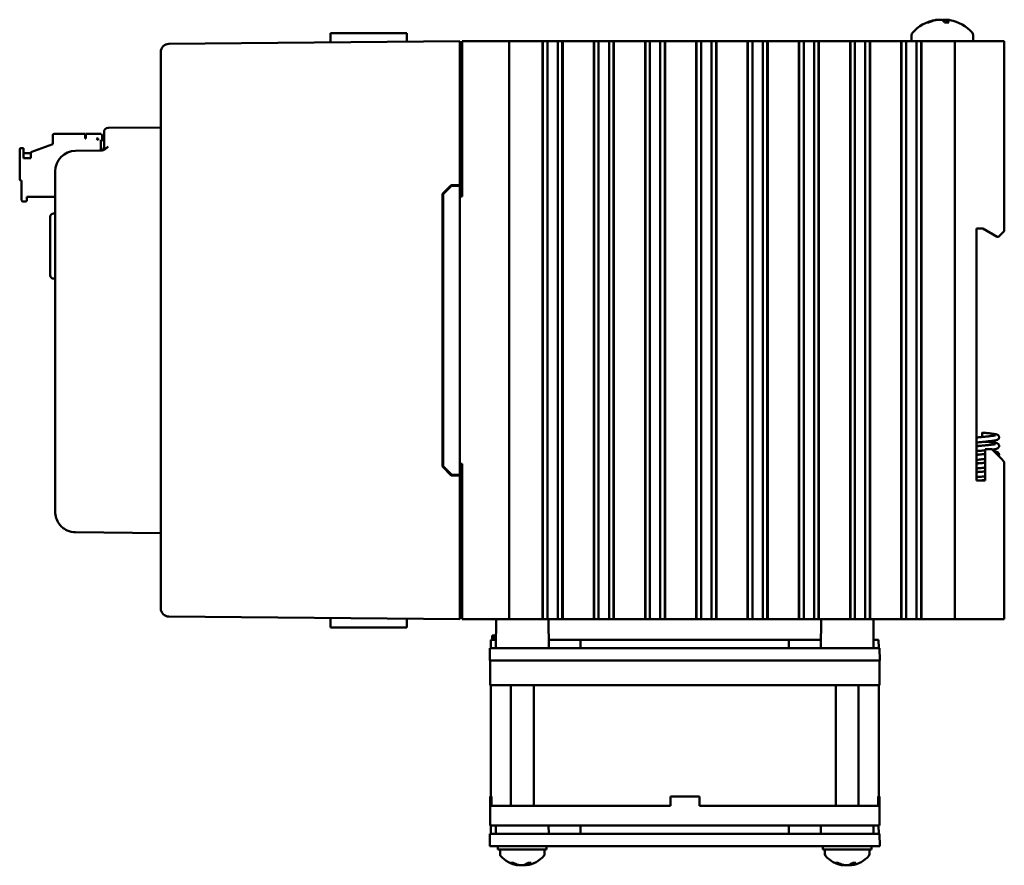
# Model space of a CAD drawing. Header units: inches. Extents: x 1 to 24, y 0.4 to 18.6.
# Tile 15 of 16: x 13.8 to 19.7, y 7.2 to 12.3. Entities that reach past the tile are written whole.
import ezdxf

# ---------------------------------------------------------------- set-up
doc = ezdxf.new("R2010")
doc.units = ezdxf.units.IN
doc.header["$LTSCALE"] = 0.8
doc.header["$MEASUREMENT"] = 0
doc.layers.add('Visible (ANSI)', color=7, linetype='Continuous', lineweight=50)

msp = doc.modelspace()

# ---------------------------------------------------------------- linework, layer by layer
at = {"layer": 'Visible (ANSI)'}
for p, q in [((19.2856, 12.301), (19.2789, 12.301)), ((19.4077, 12.301), (19.3818, 12.301)), ((19.3929, 12.3161), (19.3916, 12.301)), ((15.6617, 12.2362), (15.6612, 12.1793)), ((15.6617, 12.2362), (15.8737, 12.2362)), ((16.0225, 12.2362), (15.8737, 12.2362)), ((16.0225, 12.2362), (16.1229, 12.2362)), ((16.4438, 12.1862), (14.6823, 12.1708)), ((16.4438, 12.1862), (16.4438, 12.1362)), ((16.4588, 12.1862), (16.4588, 11.2462)), ((16.4588, 12.1862), (16.4638, 12.1862)), ((16.4638, 12.1862), (16.7238, 12.1862)), ((16.7238, 12.1862), (16.7438, 12.1862)), ((16.7438, 8.6862), (16.7438, 12.1862)), ((16.8188, 12.1862), (16.7438, 12.1862)), ((16.8188, 12.1862), (16.9415, 12.1862)), ((16.9456, 12.1862), (16.9415, 12.1862)), ((16.9456, 12.1862), (16.9468, 12.1862)), ((16.9456, 12.1862), (16.9456, 8.6862)), ((16.9468, 12.1862), (16.9479, 12.1862)), ((16.9468, 12.1862), (16.9468, 8.6862)), ((16.9479, 12.1862), (16.9632, 12.1862)), ((16.9479, 12.1862), (16.9479, 8.6862)), ((16.9632, 12.1862), (16.9753, 12.1862)), ((16.9753, 12.1862), (16.9921, 12.1862)), ((16.9753, 12.1862), (16.9753, 8.6862)), ((16.9921, 12.1862), (17.006, 12.1862)), ((17.006, 12.1862), (17.0076, 12.1862)), ((17.0076, 12.1862), (17.0215, 12.1862)), ((17.0215, 12.1862), (17.0383, 12.1862)), ((17.0383, 12.1862), (17.0504, 12.1862)), ((17.0383, 8.6862), (17.0383, 12.1862)), ((17.0504, 12.1862), (17.0657, 12.1862)), ((17.0657, 12.1862), (17.0668, 12.1862)), ((17.0657, 12.1862), (17.0657, 8.6862)), ((17.0668, 12.1862), (17.068, 12.1862)), ((17.0668, 12.1862), (17.0668, 8.6862)), ((17.0722, 12.1862), (17.068, 12.1862)), ((17.068, 12.1862), (17.068, 8.6862)), ((17.0722, 12.1862), (17.252, 12.1862)), ((17.2562, 12.1862), (17.252, 12.1862)), ((17.2562, 12.1862), (17.2573, 12.1862)), ((17.2562, 12.1862), (17.2562, 8.6862)), ((17.2573, 12.1862), (17.2585, 12.1862)), ((17.2573, 12.1862), (17.2573, 8.6862)), ((17.2585, 12.1862), (17.2738, 12.1862)), ((17.2585, 12.1862), (17.2585, 8.6862)), ((17.2738, 12.1862), (17.2858, 12.1862)), ((17.2858, 12.1862), (17.3027, 12.1862)), ((17.2858, 12.1862), (17.2858, 8.6862)), ((17.3027, 12.1862), (17.3166, 12.1862)), ((17.3166, 12.1862), (17.3182, 12.1862)), ((17.3182, 12.1862), (17.3321, 12.1862)), ((17.3321, 12.1862), (17.3489, 12.1862)), ((17.3489, 8.6862), (17.3489, 12.1862)), ((17.3489, 12.1862), (17.361, 12.1862)), ((17.361, 12.1862), (17.3762, 12.1862)), ((17.3762, 12.1862), (17.3774, 12.1862)), ((17.3762, 12.1862), (17.3762, 8.6862)), ((17.3774, 12.1862), (17.3786, 12.1862)), ((17.3774, 12.1862), (17.3774, 8.6862)), ((17.3827, 12.1862), (17.3786, 12.1862)), ((17.3786, 12.1862), (17.3786, 8.6862)), ((17.3827, 12.1862), (17.5626, 12.1862)), ((17.5667, 12.1862), (17.5626, 12.1862)), ((17.5667, 12.1862), (17.5679, 12.1862)), ((17.5667, 12.1862), (17.5667, 8.6862)), ((17.5679, 12.1862), (17.569, 12.1862)), ((17.5679, 12.1862), (17.5679, 8.6862)), ((17.569, 12.1862), (17.5843, 12.1862)), ((17.569, 12.1862), (17.569, 8.6862)), ((17.5843, 12.1862), (17.5964, 12.1862)), ((17.5964, 12.1862), (17.6132, 12.1862)), ((17.5964, 12.1862), (17.5964, 8.6862)), ((17.6132, 12.1862), (17.6271, 12.1862)), ((17.6271, 12.1862), (17.6287, 12.1862)), ((17.6287, 12.1862), (17.6426, 12.1862)), ((17.6426, 12.1862), (17.6594, 12.1862)), ((17.6594, 8.6862), (17.6594, 12.1862)), ((17.6594, 12.1862), (17.6715, 12.1862)), ((17.6715, 12.1862), (17.6868, 12.1862)), ((17.6868, 12.1862), (17.688, 12.1862)), ((17.6868, 12.1862), (17.6868, 8.6862)), ((17.688, 12.1862), (17.6891, 12.1862)), ((17.688, 12.1862), (17.688, 8.6862)), ((17.6933, 12.1862), (17.6891, 12.1862)), ((17.6891, 12.1862), (17.6891, 8.6862)), ((17.6933, 12.1862), (17.8731, 12.1862)), ((17.8773, 12.1862), (17.8731, 12.1862)), ((17.8773, 12.1862), (17.8784, 12.1862)), ((17.8773, 12.1862), (17.8773, 8.6862)), ((17.8784, 12.1862), (17.8796, 12.1862)), ((17.8784, 12.1862), (17.8784, 8.6862)), ((17.8796, 12.1862), (17.8949, 12.1862)), ((17.8796, 12.1862), (17.8796, 8.6862)), ((17.8949, 12.1862), (17.907, 12.1862)), ((17.907, 12.1862), (17.9238, 12.1862)), ((17.907, 12.1862), (17.907, 8.6862)), ((17.9238, 12.1862), (17.9377, 12.1862)), ((17.9377, 12.1862), (17.9393, 12.1862)), ((17.9393, 12.1862), (17.9532, 12.1862)), ((17.9532, 12.1862), (17.97, 12.1862)), ((17.97, 8.6862), (17.97, 12.1862)), ((17.97, 12.1862), (17.9821, 12.1862)), ((17.9821, 12.1862), (17.9974, 12.1862)), ((17.9974, 12.1862), (17.9985, 12.1862)), ((17.9974, 12.1862), (17.9974, 8.6862)), ((17.9985, 12.1862), (17.9997, 12.1862)), ((17.9985, 12.1862), (17.9985, 8.6862)), ((18.0038, 12.1862), (17.9997, 12.1862)), ((17.9997, 12.1862), (17.9997, 8.6862)), ((18.0038, 12.1862), (18.1837, 12.1862)), ((18.1878, 12.1862), (18.1837, 12.1862)), ((18.1878, 12.1862), (18.189, 12.1862)), ((18.1878, 12.1862), (18.1878, 8.6862)), ((18.189, 12.1862), (18.1902, 12.1862)), ((18.189, 12.1862), (18.189, 8.6862)), ((18.1902, 12.1862), (18.2054, 12.1862)), ((18.1902, 12.1862), (18.1902, 8.6862)), ((18.2054, 12.1862), (18.2175, 12.1862)), ((18.2175, 12.1862), (18.2344, 12.1862)), ((18.2175, 12.1862), (18.2175, 8.6862)), ((18.2344, 12.1862), (18.2482, 12.1862)), ((18.2482, 12.1862), (18.2498, 12.1862)), ((18.2498, 12.1862), (18.2637, 12.1862)), ((18.2637, 12.1862), (18.2806, 12.1862)), ((18.2806, 8.6862), (18.2806, 12.1862)), ((18.2806, 12.1862), (18.2926, 12.1862)), ((18.2926, 12.1862), (18.3079, 12.1862)), ((18.3079, 12.1862), (18.3091, 12.1862)), ((18.3079, 12.1862), (18.3079, 8.6862)), ((18.3091, 12.1862), (18.3102, 12.1862)), ((18.3091, 12.1862), (18.3091, 8.6862)), ((18.3144, 12.1862), (18.3102, 12.1862)), ((18.3102, 12.1862), (18.3102, 8.6862)), ((18.3144, 12.1862), (18.4942, 12.1862)), ((18.4984, 12.1862), (18.4942, 12.1862)), ((18.4984, 12.1862), (18.4996, 12.1862)), ((18.4984, 12.1862), (18.4984, 8.6862)), ((18.4996, 12.1862), (18.5007, 12.1862)), ((18.4996, 12.1862), (18.4996, 8.6862)), ((18.5007, 12.1862), (18.516, 12.1862)), ((18.5007, 12.1862), (18.5007, 8.6862)), ((18.516, 12.1862), (18.5281, 12.1862)), ((18.5281, 12.1862), (18.5449, 12.1862)), ((18.5281, 12.1862), (18.5281, 8.6862)), ((18.5449, 12.1862), (18.5588, 12.1862)), ((18.5588, 12.1862), (18.5604, 12.1862)), ((18.5604, 12.1862), (18.5743, 12.1862)), ((18.5743, 12.1862), (18.5911, 12.1862)), ((18.5911, 8.6862), (18.5911, 12.1862)), ((18.5911, 12.1862), (18.6032, 12.1862)), ((18.6032, 12.1862), (18.6185, 12.1862)), ((18.6185, 12.1862), (18.6196, 12.1862)), ((18.6185, 12.1862), (18.6185, 8.6862)), ((18.6196, 12.1862), (18.6208, 12.1862)), ((18.6196, 12.1862), (18.6196, 8.6862)), ((18.6249, 12.1862), (18.6208, 12.1862)), ((18.6208, 12.1862), (18.6208, 8.6862)), ((18.6249, 12.1862), (18.8048, 12.1862)), ((18.809, 12.1862), (18.8048, 12.1862)), ((18.809, 12.1862), (18.8101, 12.1862)), ((18.809, 12.1862), (18.809, 8.6862)), ((18.8101, 12.1862), (18.8113, 12.1862)), ((18.8101, 12.1862), (18.8101, 8.6862)), ((18.8113, 12.1862), (18.8266, 12.1862)), ((18.8113, 12.1862), (18.8113, 8.6862)), ((18.8266, 12.1862), (18.8386, 12.1862)), ((18.8386, 12.1862), (18.8555, 12.1862)), ((18.8386, 12.1862), (18.8386, 8.6862)), ((18.8555, 12.1862), (18.8693, 12.1862)), ((18.8693, 12.1862), (18.871, 12.1862)), ((18.871, 12.1862), (18.8848, 12.1862)), ((18.8848, 12.1862), (18.9017, 12.1862)), ((18.9017, 8.6862), (18.9017, 12.1862)), ((18.9017, 12.1862), (18.9137, 12.1862)), ((18.9137, 12.1862), (18.929, 12.1862)), ((18.929, 12.1862), (18.9302, 12.1862)), ((18.929, 12.1862), (18.929, 8.6862)), ((18.9302, 12.1862), (18.9313, 12.1862)), ((18.9302, 12.1862), (18.9302, 8.6862)), ((18.9355, 12.1862), (18.9313, 12.1862)), ((18.9313, 12.1862), (18.9313, 8.6862)), ((18.9355, 12.1862), (19.1154, 12.1862)), ((19.1195, 12.1862), (19.1154, 12.1862)), ((19.1195, 12.1862), (19.1207, 12.1862)), ((19.1195, 12.1862), (19.1195, 8.6862)), ((19.1207, 12.1862), (19.1218, 12.1862)), ((19.1207, 12.1862), (19.1207, 8.6862)), ((19.1218, 12.1862), (19.1371, 12.1862)), ((19.1218, 12.1862), (19.1218, 8.6862)), ((19.1371, 12.1862), (19.1492, 12.1862)), ((19.1492, 12.1862), (19.166, 12.1862)), ((19.1492, 12.1862), (19.1492, 8.6862)), ((19.166, 12.1862), (19.1799, 12.1862)), ((19.1799, 12.1862), (19.1815, 12.1862)), ((19.1815, 12.1862), (19.1954, 12.1862)), ((19.1823, 12.2242), (19.1823, 12.1862)), ((19.1954, 12.1862), (19.2122, 12.1862)), ((19.2122, 8.6862), (19.2122, 12.1862)), ((19.2122, 12.1862), (19.2243, 12.1862)), ((19.2243, 12.1862), (19.2396, 12.1862)), ((19.2396, 12.1862), (19.2407, 12.1862)), ((19.2396, 12.1862), (19.2396, 8.6862)), ((19.2407, 12.1862), (19.2419, 12.1862)), ((19.2407, 12.1862), (19.2407, 8.6862)), ((19.246, 12.1862), (19.2419, 12.1862)), ((19.2419, 12.1862), (19.2419, 8.6862)), ((19.246, 12.1862), (19.4238, 12.1862)), ((19.4438, 12.1862), (19.4238, 12.1862)), ((19.4438, 12.1862), (19.4638, 12.1862)), ((19.4438, 12.1862), (19.4438, 8.6862)), ((19.4638, 12.1862), (19.7238, 12.1862)), ((19.5553, 12.2242), (19.5553, 12.1862)), ((19.7238, 12.1862), (19.7438, 12.1862)), ((19.7438, 11.0372), (19.7438, 12.1862)), ((14.6328, 12.1204), (14.6328, 12.1208)), ((14.6328, 12.1204), (14.6328, 8.752)), ((16.4438, 11.3162), (16.4438, 12.1362)), ((16.4438, 12.1172), (16.4588, 12.1172)), ((14.2888, 11.6119), (14.2888, 11.6369)), ((14.6328, 11.6647), (14.3135, 11.6619)), ((13.9787, 11.618), (13.9787, 11.5629)), ((13.9866, 11.6259), (14.1756, 11.6259)), ((14.1756, 11.5983), (14.1756, 11.6259)), ((14.1795, 11.5983), (14.1756, 11.5983)), ((14.1795, 11.6259), (14.2661, 11.6259)), ((14.1795, 11.5983), (14.1795, 11.6259)), ((14.2425, 11.5983), (14.2543, 11.5865)), ((14.2543, 11.5983), (14.2425, 11.5983)), ((14.2543, 11.5983), (14.2543, 11.5865)), ((14.27, 11.5247), (14.27, 11.5865)), ((14.27, 11.5865), (14.2888, 11.5865)), ((14.2779, 11.5865), (14.2779, 11.6141)), ((14.2888, 11.6119), (14.2888, 11.5489)), ((13.7779, 11.5314), (13.7779, 11.3503)), ((13.8015, 11.5393), (13.7858, 11.5393)), ((13.8015, 11.4779), (13.8015, 11.5393)), ((13.8449, 11.5142), (13.9787, 11.5629)), ((13.8449, 11.5142), (13.8449, 11.4779)), ((14.2705, 11.524), (14.1167, 11.5226)), ((13.8015, 11.5078), (13.8449, 11.5078)), ((13.8449, 11.4779), (13.8015, 11.4779)), ((13.9928, 11.3976), (13.9928, 9.3372)), ((13.7858, 11.3424), (13.7897, 11.3424)), ((13.7897, 11.3424), (13.7897, 11.2243)), ((16.3388, 11.2624), (16.3917, 11.3157)), ((16.3438, 11.2603), (16.3938, 11.3107)), ((16.3917, 11.3157), (16.4438, 11.3162)), ((16.4438, 11.3112), (16.3938, 11.3107)), ((16.4438, 11.3112), (16.4438, 11.3162)), ((16.4438, 9.5612), (16.4438, 11.3112)), ((13.7976, 11.2164), (13.8134, 11.2164)), ((13.8212, 11.2243), (13.8212, 11.244)), ((13.8212, 11.244), (13.9928, 11.244)), ((16.3388, 9.61), (16.3388, 11.2624)), ((16.3438, 11.2603), (16.3438, 9.612)), ((16.4438, 11.2462), (16.4588, 11.2462)), ((13.9628, 10.7686), (13.9628, 11.1237)), ((13.9821, 11.1437), (13.9928, 11.1441)), ((19.5758, 9.5252), (19.5758, 11.0522)), ((19.5758, 11.0522), (19.6138, 11.0522)), ((19.6138, 11.0522), (19.7004, 11.0022)), ((19.7438, 11.0372), (19.7238, 11.0172)), ((19.7004, 11.0022), (19.7088, 11.0022)), ((19.7088, 11.0022), (19.7238, 11.0172)), ((13.9821, 10.7486), (13.9928, 10.7482)), ((19.6098, 9.8157), (19.6098, 9.7895)), ((19.6678, 9.7152), (19.627, 9.7152)), ((19.627, 9.7152), (19.627, 9.5252)), ((19.7238, 9.6592), (19.6678, 9.7152)), ((16.3917, 9.5566), (16.3388, 9.61)), ((16.3938, 9.5616), (16.3438, 9.612)), ((16.4588, 9.6262), (16.4438, 9.6262)), ((16.4588, 9.6262), (16.4588, 8.6862)), ((19.7238, 9.6592), (19.7438, 9.6392)), ((19.7438, 8.6862), (19.7438, 9.6392)), ((16.4438, 9.5562), (16.3917, 9.5566)), ((16.4438, 9.5612), (16.3938, 9.5616)), ((16.4438, 9.5562), (16.4438, 9.5612)), ((16.4438, 8.7362), (16.4438, 9.5562)), ((19.627, 9.5252), (19.5758, 9.5252)), ((14.1167, 9.2122), (14.6328, 9.2077)), ((14.6328, 8.7515), (14.6328, 8.752)), ((16.4438, 8.7552), (16.4588, 8.7552)), ((16.4438, 8.7362), (16.4438, 8.6862)), ((14.6823, 8.7015), (16.4438, 8.6862)), ((15.6617, 8.6362), (15.6612, 8.693)), ((16.4638, 8.6862), (16.4588, 8.6862)), ((16.4638, 8.6862), (16.7238, 8.6862)), ((16.6647, 8.6862), (16.6632, 8.5112)), ((16.7438, 8.6862), (16.7238, 8.6862)), ((16.7438, 8.6862), (16.8012, 8.6862)), ((16.8012, 8.6862), (16.8571, 8.6862)), ((16.9415, 8.6862), (16.8571, 8.6862)), ((16.9415, 8.6862), (16.9456, 8.6862)), ((16.9456, 8.6862), (16.9468, 8.6862)), ((16.9468, 8.6862), (16.9479, 8.6862)), ((16.9479, 8.6862), (16.9632, 8.6862)), ((16.9753, 8.6862), (16.9632, 8.6862)), ((16.9921, 8.6862), (16.9753, 8.6862)), ((16.9819, 8.6862), (16.9835, 8.5112)), ((17.006, 8.6862), (16.9921, 8.6862)), ((17.0076, 8.6862), (17.006, 8.6862)), ((17.0215, 8.6862), (17.0076, 8.6862)), ((17.0383, 8.6862), (17.0215, 8.6862)), ((17.0504, 8.6862), (17.0383, 8.6862)), ((17.0504, 8.6862), (17.0657, 8.6862)), ((17.0657, 8.6862), (17.0668, 8.6862)), ((17.0668, 8.6862), (17.068, 8.6862)), ((17.068, 8.6862), (17.0722, 8.6862)), ((17.252, 8.6862), (17.0722, 8.6862)), ((17.252, 8.6862), (17.2562, 8.6862)), ((17.2562, 8.6862), (17.2573, 8.6862)), ((17.2573, 8.6862), (17.2585, 8.6862)), ((17.2585, 8.6862), (17.2738, 8.6862)), ((17.2858, 8.6862), (17.2738, 8.6862)), ((17.3027, 8.6862), (17.2858, 8.6862)), ((17.3166, 8.6862), (17.3027, 8.6862)), ((17.3182, 8.6862), (17.3166, 8.6862)), ((17.3321, 8.6862), (17.3182, 8.6862)), ((17.3489, 8.6862), (17.3321, 8.6862)), ((17.361, 8.6862), (17.3489, 8.6862)), ((17.361, 8.6862), (17.3762, 8.6862)), ((17.3762, 8.6862), (17.3774, 8.6862)), ((17.3774, 8.6862), (17.3786, 8.6862)), ((17.3786, 8.6862), (17.3827, 8.6862)), ((17.5626, 8.6862), (17.3827, 8.6862)), ((17.5626, 8.6862), (17.5667, 8.6862)), ((17.5667, 8.6862), (17.5679, 8.6862)), ((17.5679, 8.6862), (17.569, 8.6862)), ((17.569, 8.6862), (17.5843, 8.6862)), ((17.5964, 8.6862), (17.5843, 8.6862)), ((17.6132, 8.6862), (17.5964, 8.6862)), ((17.6271, 8.6862), (17.6132, 8.6862)), ((17.6287, 8.6862), (17.6271, 8.6862)), ((17.6426, 8.6862), (17.6287, 8.6862)), ((17.6594, 8.6862), (17.6426, 8.6862)), ((17.6715, 8.6862), (17.6594, 8.6862)), ((17.6715, 8.6862), (17.6868, 8.6862)), ((17.6868, 8.6862), (17.688, 8.6862)), ((17.688, 8.6862), (17.6891, 8.6862)), ((17.6891, 8.6862), (17.6933, 8.6862)), ((17.8731, 8.6862), (17.6933, 8.6862)), ((17.8731, 8.6862), (17.8773, 8.6862)), ((17.8773, 8.6862), (17.8784, 8.6862)), ((17.8784, 8.6862), (17.8796, 8.6862)), ((17.8796, 8.6862), (17.8949, 8.6862)), ((17.907, 8.6862), (17.8949, 8.6862)), ((17.9238, 8.6862), (17.907, 8.6862)), ((17.9377, 8.6862), (17.9238, 8.6862)), ((17.9393, 8.6862), (17.9377, 8.6862)), ((17.9532, 8.6862), (17.9393, 8.6862)), ((17.97, 8.6862), (17.9532, 8.6862)), ((17.9821, 8.6862), (17.97, 8.6862)), ((17.9821, 8.6862), (17.9974, 8.6862)), ((17.9974, 8.6862), (17.9985, 8.6862)), ((17.9985, 8.6862), (17.9997, 8.6862)), ((17.9997, 8.6862), (18.0038, 8.6862)), ((18.1837, 8.6862), (18.0038, 8.6862)), ((18.1837, 8.6862), (18.1878, 8.6862)), ((18.1878, 8.6862), (18.189, 8.6862)), ((18.189, 8.6862), (18.1902, 8.6862)), ((18.1902, 8.6862), (18.2054, 8.6862)), ((18.2175, 8.6862), (18.2054, 8.6862)), ((18.2344, 8.6862), (18.2175, 8.6862)), ((18.2482, 8.6862), (18.2344, 8.6862)), ((18.2498, 8.6862), (18.2482, 8.6862)), ((18.2637, 8.6862), (18.2498, 8.6862)), ((18.2806, 8.6862), (18.2637, 8.6862)), ((18.2926, 8.6862), (18.2806, 8.6862)), ((18.2926, 8.6862), (18.3079, 8.6862)), ((18.3079, 8.6862), (18.3091, 8.6862)), ((18.3091, 8.6862), (18.3102, 8.6862)), ((18.3102, 8.6862), (18.3144, 8.6862)), ((18.4942, 8.6862), (18.3144, 8.6862)), ((18.4942, 8.6862), (18.4984, 8.6862)), ((18.4984, 8.6862), (18.4996, 8.6862)), ((18.4996, 8.6862), (18.5007, 8.6862)), ((18.5007, 8.6862), (18.516, 8.6862)), ((18.5281, 8.6862), (18.516, 8.6862)), ((18.5449, 8.6862), (18.5281, 8.6862)), ((18.5588, 8.6862), (18.5449, 8.6862)), ((18.5604, 8.6862), (18.5588, 8.6862)), ((18.5743, 8.6862), (18.5604, 8.6862)), ((18.5911, 8.6862), (18.5743, 8.6862)), ((18.6032, 8.6862), (18.5911, 8.6862)), ((18.6032, 8.6862), (18.6185, 8.6862)), ((18.6185, 8.6862), (18.6196, 8.6862)), ((18.6196, 8.6862), (18.6208, 8.6862)), ((18.6208, 8.6862), (18.6249, 8.6862)), ((18.7581, 8.6862), (18.6249, 8.6862)), ((18.6332, 8.6862), (18.6317, 8.5112)), ((18.7581, 8.6862), (18.809, 8.6862)), ((18.809, 8.6862), (18.8101, 8.6862)), ((18.8101, 8.6862), (18.8113, 8.6862)), ((18.8113, 8.6862), (18.8266, 8.6862)), ((18.8386, 8.6862), (18.8266, 8.6862)), ((18.8555, 8.6862), (18.8386, 8.6862)), ((18.8693, 8.6862), (18.8555, 8.6862)), ((18.871, 8.6862), (18.8693, 8.6862)), ((18.8848, 8.6862), (18.871, 8.6862)), ((18.9017, 8.6862), (18.8848, 8.6862)), ((18.9137, 8.6862), (18.9017, 8.6862)), ((18.9137, 8.6862), (18.929, 8.6862)), ((18.929, 8.6862), (18.9302, 8.6862)), ((18.9302, 8.6862), (18.9313, 8.6862)), ((18.9313, 8.6862), (18.9355, 8.6862)), ((19.1154, 8.6862), (18.9355, 8.6862)), ((18.9505, 8.6862), (18.952, 8.5112)), ((19.1154, 8.6862), (19.1195, 8.6862)), ((19.1195, 8.6862), (19.1207, 8.6862)), ((19.1207, 8.6862), (19.1218, 8.6862)), ((19.1218, 8.6862), (19.1371, 8.6862)), ((19.1492, 8.6862), (19.1371, 8.6862)), ((19.166, 8.6862), (19.1492, 8.6862)), ((19.1799, 8.6862), (19.166, 8.6862)), ((19.1815, 8.6862), (19.1799, 8.6862)), ((19.1954, 8.6862), (19.1815, 8.6862)), ((19.2122, 8.6862), (19.1954, 8.6862)), ((19.2243, 8.6862), (19.2122, 8.6862)), ((19.2243, 8.6862), (19.2396, 8.6862)), ((19.2396, 8.6862), (19.2407, 8.6862)), ((19.2407, 8.6862), (19.2419, 8.6862)), ((19.2419, 8.6862), (19.246, 8.6862)), ((19.4238, 8.6862), (19.246, 8.6862)), ((19.4238, 8.6862), (19.4438, 8.6862)), ((19.4638, 8.6862), (19.4438, 8.6862)), ((19.4638, 8.6862), (19.7238, 8.6862)), ((19.7438, 8.6862), (19.7238, 8.6862)), ((15.6617, 8.6362), (15.8737, 8.6362)), ((16.0225, 8.6362), (15.8737, 8.6362)), ((16.0225, 8.6362), (16.1229, 8.6362)), ((16.6326, 8.5112), (16.633, 8.5612)), ((16.6636, 8.5612), (16.633, 8.5612)), ((16.6408, 8.5612), (16.641, 8.5862)), ((16.6522, 8.5862), (16.641, 8.5862)), ((16.6549, 8.5862), (16.6522, 8.5862)), ((16.6522, 8.5612), (16.6522, 8.5862)), ((16.6612, 8.5862), (16.6549, 8.5862)), ((16.6552, 8.5612), (16.6549, 8.5862)), ((16.6611, 8.5612), (16.6612, 8.5862)), ((16.6638, 8.5862), (16.6612, 8.5862)), ((17.1767, 8.5612), (16.983, 8.5612)), ((17.1765, 8.5112), (17.1767, 8.5612)), ((18.4385, 8.5612), (17.1767, 8.5612)), ((18.6321, 8.5612), (18.4385, 8.5612)), ((18.4386, 8.5112), (18.4385, 8.5612)), ((18.9821, 8.5612), (18.9515, 8.5612)), ((18.9826, 8.5112), (18.9821, 8.5612)), ((16.6271, 8.5112), (16.6265, 8.4362)), ((16.6271, 8.5112), (16.7521, 8.5112)), ((16.7521, 8.5112), (18.863, 8.5112)), ((18.863, 8.5112), (18.988, 8.5112)), ((18.9887, 8.4362), (18.988, 8.5112)), ((16.6283, 8.4362), (16.6265, 8.4362)), ((16.6283, 8.4362), (16.7283, 8.4362)), ((16.6283, 8.4362), (16.6283, 8.2862)), ((16.7421, 8.4362), (16.7283, 8.4362)), ((16.7515, 8.4362), (16.7421, 8.4362)), ((16.7515, 8.4362), (18.8637, 8.4362)), ((18.8731, 8.4362), (18.8637, 8.4362)), ((18.8883, 8.4362), (18.8731, 8.4362)), ((18.8883, 8.4362), (18.9883, 8.4362)), ((18.9887, 8.4362), (18.9883, 8.4362)), ((18.9883, 8.2862), (18.9883, 8.4362)), ((16.7283, 8.2862), (16.6283, 8.2862)), ((16.6333, 7.6122), (16.6333, 8.2862)), ((16.7283, 8.2862), (18.8883, 8.2862)), ((16.7543, 7.5562), (16.7543, 8.2862)), ((16.8923, 7.5562), (16.8923, 8.2862)), ((18.7228, 7.5562), (18.7228, 8.2862)), ((18.8608, 7.5562), (18.8608, 8.2862)), ((18.9883, 8.2862), (18.8883, 8.2862)), ((18.9833, 7.6122), (18.9833, 8.2862)), ((16.6366, 7.6122), (16.6283, 7.6122)), ((16.6283, 7.5562), (16.6283, 7.6122)), ((16.6366, 7.6122), (16.6366, 7.5562)), ((17.7203, 7.5562), (17.7203, 7.6122)), ((17.8963, 7.6122), (17.7203, 7.6122)), ((17.8963, 7.5562), (17.8963, 7.6122)), ((18.9883, 7.6122), (18.98, 7.6122)), ((18.98, 7.5562), (18.98, 7.6122)), ((18.9883, 7.5562), (18.9883, 7.6122)), ((16.6283, 7.5562), (16.6283, 7.4362)), ((16.6283, 7.5562), (16.7283, 7.5562)), ((17.7203, 7.5562), (16.7283, 7.5562)), ((18.8883, 7.5562), (17.8963, 7.5562)), ((18.8883, 7.5562), (18.9883, 7.5562)), ((18.9883, 7.4362), (18.9883, 7.5562)), ((16.7283, 7.4362), (16.6283, 7.4362)), ((16.6326, 7.3862), (16.633, 7.4362)), ((16.6636, 7.4362), (16.6632, 7.3862)), ((18.8883, 7.4362), (16.7283, 7.4362)), ((16.983, 7.4362), (16.9835, 7.3862)), ((17.1765, 7.3862), (17.1767, 7.4362)), ((18.4386, 7.3862), (18.4385, 7.4362)), ((18.6321, 7.4362), (18.6317, 7.3862)), ((18.9883, 7.4362), (18.8883, 7.4362)), ((18.9515, 7.4362), (18.952, 7.3862)), ((18.9826, 7.3862), (18.9821, 7.4362)), ((16.6271, 7.3862), (16.6265, 7.3112)), ((16.6271, 7.3862), (16.7521, 7.3862)), ((16.7521, 7.3862), (18.863, 7.3862)), ((18.863, 7.3862), (18.988, 7.3862)), ((18.9887, 7.3112), (18.988, 7.3862)), ((16.7515, 7.3112), (16.6265, 7.3112)), ((16.6758, 7.3112), (16.6758, 7.2902)), ((16.9708, 7.2902), (16.6758, 7.2902)), ((16.6883, 7.2621), (16.6883, 7.2902)), ((16.7515, 7.3112), (18.8637, 7.3112)), ((16.9583, 7.2621), (16.9583, 7.2902)), ((16.9708, 7.3112), (16.9708, 7.2902)), ((18.6443, 7.3112), (18.6443, 7.2902)), ((18.9393, 7.2902), (18.6443, 7.2902)), ((18.6568, 7.2621), (18.6568, 7.2902)), ((18.9887, 7.3112), (18.8637, 7.3112)), ((18.9268, 7.2621), (18.9268, 7.2902)), ((18.9393, 7.3112), (18.9393, 7.2902)), ((16.7562, 7.2103), (16.7692, 7.2103)), ((16.797, 7.1952), (16.797, 7.1952)), ((16.7978, 7.1953), (16.798, 7.1978)), ((16.8489, 7.1953), (16.8481, 7.2042)), ((16.8496, 7.1952), (16.8496, 7.1952)), ((16.8561, 7.2103), (16.8754, 7.2103)), ((18.7243, 7.2103), (18.7369, 7.2103)), ((18.7664, 7.1953), (18.7666, 7.1977)), ((18.8172, 7.1953), (18.8164, 7.2046)), ((18.8237, 7.2103), (18.8432, 7.2103))]:
    msp.add_line(p, q, dxfattribs=at)
for centre, radius, start, end in [((19.3688, 12.0767), 0.2425, 100.82657, 138.45912), ((19.3688, 12.0767), 0.2425, 41.54088, 79.17343), ((19.2023, 12.2242), 0.02, 138.45912, 180), ((19.5353, 12.2242), 0.02, 0, 41.54088), ((14.6828, 12.1208), 0.05, 90.5, 180), ((14.3138, 11.6369), 0.025, 90.5, 180), ((13.9866, 11.618), 0.00787, 90, 180), ((14.2661, 11.6141), 0.0118, 0, 90), ((13.7858, 11.5314), 0.00787, 90, 180), ((14.1178, 11.3976), 0.125, 90.5, 180), ((14.2638, 11.5489), 0.025, 270.5, 0), ((13.7858, 11.3503), 0.00787, 180, 270), ((13.7976, 11.2243), 0.00787, 180, 270), ((13.8134, 11.2243), 0.00787, 270, 0), ((13.9828, 11.1237), 0.02, 92, 180), ((13.9828, 10.7686), 0.02, 180, 268), ((14.1178, 9.3372), 0.125, 180, 216.37208), ((14.6828, 8.7515), 0.05, 180, 269.5), ((16.7033, 7.2621), 0.015, 180, 221.61161), ((16.8233, 7.3687), 0.1755, 221.61161, 261.0937), ((16.8233, 7.3687), 0.1755, 278.9063, 318.38839), ((16.9433, 7.2621), 0.015, 318.38839, 0), ((18.6718, 7.2621), 0.015, 180, 221.61161), ((18.7918, 7.3687), 0.1755, 221.61161, 261.0439), ((18.7918, 7.3687), 0.1755, 278.9561, 318.38839), ((18.9118, 7.2621), 0.015, 318.38839, 0), ((16.8233, 7.3687), 0.1755, 261.0937, 261.36816), ((16.8233, 7.3687), 0.1755, 278.63184, 278.9063), ((18.7918, 7.3687), 0.1755, 261.0439, 261.11381), ((18.7918, 7.3687), 0.1755, 278.88619, 278.9561)]:
    msp.add_arc(centre, radius, start, end, dxfattribs=at)
for centre, major_axis, ratio, start_param, end_param in [((19.3711, 12.0776), (-0.0807, 0.2284), 0.965147, 6.148166, 6.347066), ((19.3656, 12.0776), (0.0626, 0.234), 0.941411, 0.440211, 0.639111), ((19.378, 12.0776), (-0.0218, 0.2413), 0.24677, 5.8685, 6.067399), ((19.3597, 12.0776), (0.0223, 0.2412), 0.325805, 5.920934, 6.119834), ((16.8266, 7.3681), (-0.0291, -0.173), 0.850606, 5.973845, 6.202606), ((16.8194, 7.3681), (0.0243, -0.1737), 0.778015, 5.723277, 5.952038), ((16.8287, 7.3681), (-0.0179, -0.1745), 0.51853, 0.275669, 0.50443), ((16.8273, 7.3681), (-0.0243, -0.1737), 0.778015, 0.331147, 0.334429), ((16.8184, 7.3681), (0.0195, -0.1743), 0.622171, 0.153004, 0.381765), ((18.795, 7.3681), (-0.0297, -0.1728), 0.857863, 5.978412, 6.207173), ((18.788, 7.3681), (0.0248, -0.1736), 0.786746, 5.720095, 5.948856), ((18.7973, 7.3681), (-0.0177, -0.1745), 0.506434, 0.273995, 0.502756), ((18.7868, 7.3681), (0.0193, -0.1743), 0.611093, 0.154995, 0.383756)]:
    msp.add_ellipse(centre, major_axis=major_axis, ratio=ratio, start_param=start_param, end_param=end_param, dxfattribs=at)
for points, knots in [([(19.2765, 12.3006), (19.2765, 12.3006), (19.2765, 12.3006), (19.2772, 12.3008), (19.2781, 12.301), (19.2789, 12.301)], [0.017596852, 0.017596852, 0.017596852, 0.017596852, 0.01762601, 0.01762601, 0.023499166, 0.023499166, 0.023499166, 0.023499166]), ([(19.3441, 12.3166), (19.3435, 12.3169), (19.3426, 12.317), (19.3396, 12.3171), (19.337, 12.3169), (19.3308, 12.3162), (19.327, 12.3156), (19.3226, 12.3147), (19.3217, 12.3146), (19.3209, 12.3144)], [0.03899714, 0.03899714, 0.03899714, 0.03899714, 0.06091597, 0.06091597, 0.0912553, 0.0912553, 0.12159464, 0.12159464, 0.12829742, 0.12829742, 0.12829742, 0.12829742]), ([(19.3284, 12.3144), (19.3321, 12.3152), (19.3364, 12.3158), (19.3448, 12.3168), (19.3489, 12.317), (19.3561, 12.3171), (19.3596, 12.3169), (19.3652, 12.3162), (19.3674, 12.3156), (19.369, 12.3147), (19.3693, 12.3146), (19.3695, 12.3144)], [0, 0, 0, 0, 0.030458, 0.030458, 0.060916, 0.060916, 0.0912553, 0.0912553, 0.1215946, 0.1215946, 0.1282974, 0.1282974, 0.1282974, 0.1282974]), ([(19.3934, 12.3166), (19.3904, 12.3169), (19.3876, 12.317), (19.3814, 12.3171), (19.3779, 12.3169), (19.3723, 12.3162), (19.3702, 12.3156), (19.3688, 12.3149), (19.3688, 12.3149), (19.3688, 12.3149)], [0.03899714, 0.03899714, 0.03899714, 0.03899714, 0.06091597, 0.06091597, 0.0912553, 0.0912553, 0.12159464, 0.12159464, 0.12200406, 0.12200406, 0.12200406, 0.12200406]), ([(19.3945, 12.3144), (19.3933, 12.3152), (19.3927, 12.3158), (19.3933, 12.3168), (19.3944, 12.317), (19.3979, 12.3171), (19.4005, 12.3169), (19.4068, 12.3162), (19.4105, 12.3156), (19.4142, 12.3149), (19.4142, 12.3149), (19.4143, 12.3149)], [0, 0, 0, 0, 0.030458, 0.030458, 0.060916, 0.060916, 0.0912553, 0.0912553, 0.1215946, 0.1215946, 0.1220041, 0.1220041, 0.1220041, 0.1220041]), ([(19.4077, 12.301), (19.4079, 12.301), (19.4082, 12.3008), (19.4084, 12.3006), (19.4084, 12.3006), (19.4084, 12.3006)], [0.070224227, 0.070224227, 0.070224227, 0.070224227, 0.076097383, 0.076097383, 0.076126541, 0.076126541, 0.076126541, 0.076126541]), ([(14.2705, 11.524), (14.2744, 11.524), (14.2789, 11.5248), (14.2892, 11.5287), (14.294, 11.5318), (14.3036, 11.5392), (14.3085, 11.5443), (14.3134, 11.5493), (14.3135, 11.5493), (14.3135, 11.5494)], [0, 0, 0, 0, 0.0302867, 0.0302867, 0.0656682, 0.0656682, 0.1146511, 0.1146511, 0.1151055, 0.1151055, 0.1151055, 0.1151055]), ([(19.6098, 9.8157), (19.6193, 9.8148), (19.6289, 9.8139), (19.647, 9.8121), (19.6556, 9.8112), (19.6711, 9.8094), (19.6781, 9.8084), (19.69, 9.8065), (19.6948, 9.8055), (19.7011, 9.8033), (19.7033, 9.8025), (19.7065, 9.8001), (19.7072, 9.7994), (19.7093, 9.7973), (19.7105, 9.7955), (19.7119, 9.7921), (19.7123, 9.7906), (19.7126, 9.7875), (19.7125, 9.7858), (19.7117, 9.7823), (19.711, 9.7806), (19.7092, 9.7777), (19.708, 9.7765), (19.7058, 9.7745), (19.7047, 9.7738), (19.7022, 9.7724), (19.7009, 9.7718), (19.6963, 9.7702), (19.693, 9.7694), (19.685, 9.7679), (19.6805, 9.7672), (19.6676, 9.7654), (19.6584, 9.7643), (19.6395, 9.7623), (19.6298, 9.7614), (19.6106, 9.7595), (19.6008, 9.7586), (19.5862, 9.7572), (19.5809, 9.7567), (19.5758, 9.7561)], [0, 0, 0, 0, 0.0728813, 0.0728813, 0.1450202, 0.1450202, 0.218815, 0.218815, 0.2967807, 0.2967807, 0.3346159, 0.3346159, 0.3458628, 0.3458628, 0.3655469, 0.3655469, 0.3786091, 0.3786091, 0.3930253, 0.3930253, 0.4091573, 0.4091573, 0.42532, 0.42532, 0.4424665, 0.4424665, 0.466294, 0.466294, 0.5248431, 0.5248431, 0.5807184, 0.5807184, 0.665026, 0.665026, 0.7400516, 0.7400516, 0.8127045, 0.8127045, 0.8551553, 0.8551553, 0.8551553, 0.8551553]), ([(19.5758, 9.7862), (19.5847, 9.7871), (19.5943, 9.788), (19.6134, 9.7898), (19.623, 9.7907), (19.6411, 9.7925), (19.6498, 9.7934), (19.6649, 9.7952), (19.6717, 9.796), (19.6821, 9.7977), (19.6862, 9.7985), (19.6889, 9.7993), (19.6894, 9.7994), (19.6894, 9.7994)], [11.0376623, 11.0376623, 11.0376623, 11.0376623, 11.1112429, 11.1112429, 11.1836872, 11.1836872, 11.2549424, 11.2549424, 11.3247436, 11.3247436, 11.3913693, 11.3913693, 11.4155055, 11.4155055, 11.4155055, 11.4155055]), ([(19.5758, 9.7337), (19.5826, 9.7344), (19.5898, 9.7351), (19.6064, 9.7367), (19.6162, 9.7376), (19.6347, 9.7394), (19.6436, 9.7403), (19.6597, 9.742), (19.667, 9.7429), (19.6787, 9.7446), (19.6835, 9.7454), (19.6877, 9.7464), (19.6887, 9.7467), (19.6893, 9.7469), (19.6894, 9.7469), (19.6894, 9.7469)], [9.5578131, 9.5578131, 9.5578131, 9.5578131, 9.6136525, 9.6136525, 9.6864331, 9.6864331, 9.7579681, 9.7579681, 9.8281964, 9.8281964, 9.8959125, 9.8959125, 9.9249875, 9.9249875, 9.9357369, 9.9357369, 9.9357369, 9.9357369]), ([(19.6293, 9.7613), (19.6321, 9.7611), (19.6348, 9.7608), (19.6464, 9.7596), (19.6551, 9.7587), (19.6707, 9.7569), (19.6777, 9.756), (19.6897, 9.754), (19.6945, 9.7531), (19.7009, 9.7509), (19.703, 9.7501), (19.7063, 9.7477), (19.7071, 9.7471), (19.7092, 9.7449), (19.7105, 9.7431), (19.7119, 9.7396), (19.7123, 9.7381), (19.7126, 9.7351), (19.7125, 9.7335), (19.7121, 9.7316), (19.712, 9.7312), (19.7116, 9.7296), (19.7111, 9.7285), (19.7097, 9.7259), (19.7086, 9.7245), (19.7063, 9.7224), (19.7052, 9.7216), (19.7028, 9.7202), (19.7015, 9.7196), (19.6976, 9.7181), (19.695, 9.7174), (19.6884, 9.716), (19.6844, 9.7153), (19.6767, 9.7141), (19.6733, 9.7137), (19.6697, 9.7132)], [1.5300752, 1.5300752, 1.5300752, 1.5300752, 1.5514289, 1.5514289, 1.6236222, 1.6236222, 1.6973688, 1.6973688, 1.775178, 1.775178, 1.8137865, 1.8137865, 1.8255127, 1.8255127, 1.845464, 1.845464, 1.8587555, 1.8587555, 1.8719896, 1.8719896, 1.8755882, 1.8755882, 1.8864366, 1.8864366, 1.9029456, 1.9029456, 1.9197274, 1.9197274, 1.9417168, 1.9417168, 1.9902603, 1.9902603, 2.0441217, 2.0441217, 2.0803509, 2.0803509, 2.0803509, 2.0803509]), ([(19.627, 9.7086), (19.626, 9.7085), (19.6251, 9.7084), (19.6147, 9.7074), (19.605, 9.7065), (19.5888, 9.705), (19.5821, 9.7043), (19.5758, 9.7036)], [2.2022071, 2.2022071, 2.2022071, 2.2022071, 2.2094741, 2.2094741, 2.2823406, 2.2823406, 2.3351716, 2.3351716, 2.3351716, 2.3351716]), ([(19.5758, 9.6812), (19.5821, 9.6818), (19.5888, 9.6825), (19.605, 9.684), (19.6148, 9.6849), (19.6251, 9.6859), (19.626, 9.686), (19.627, 9.6861)], [8.0777181, 8.0777181, 8.0777181, 8.0777181, 8.1299575, 8.1299575, 8.2028121, 8.2028121, 8.2101332, 8.2101332, 8.2101332, 8.2101332]), ([(19.6798, 9.7031), (19.6828, 9.7027), (19.6856, 9.7022), (19.6938, 9.7007), (19.6979, 9.6999), (19.7043, 9.6967), (19.7062, 9.6956), (19.7089, 9.6927), (19.7097, 9.6917), (19.7112, 9.689), (19.712, 9.6872), (19.7126, 9.6834), (19.7126, 9.6815), (19.7119, 9.6779), (19.7112, 9.6761), (19.7101, 9.6742), (19.7098, 9.6738), (19.7095, 9.6734)], [3.1625141, 3.1625141, 3.1625141, 3.1625141, 3.1975082, 3.1975082, 3.2779191, 3.2779191, 3.3066602, 3.3066602, 3.318542, 3.318542, 3.3355627, 3.3355627, 3.3516507, 3.3516507, 3.3676747, 3.3676747, 3.3723122, 3.3723122, 3.3723122, 3.3723122]), ([(19.6887, 9.6942), (19.6888, 9.6942), (19.6889, 9.6943), (19.6893, 9.6944), (19.6894, 9.6944), (19.6894, 9.6944)], [8.43756053, 8.43756053, 8.43756053, 8.43756053, 8.44208337, 8.44208337, 8.45566274, 8.45566274, 8.45566274, 8.45566274]), ([(19.627, 9.6561), (19.6256, 9.656), (19.6242, 9.6559), (19.6134, 9.6548), (19.6037, 9.6539), (19.588, 9.6524), (19.5817, 9.6518), (19.5758, 9.6511)], [3.6822871, 3.6822871, 3.6822871, 3.6822871, 3.6928824, 3.6928824, 3.7656804, 3.7656804, 3.8152615, 3.8152615, 3.8152615, 3.8152615]), ([(19.5758, 9.6287), (19.5818, 9.6293), (19.5881, 9.6299), (19.6039, 9.6314), (19.6137, 9.6323), (19.6244, 9.6334), (19.6257, 9.6335), (19.627, 9.6336)], [6.5976455, 6.5976455, 6.5976455, 6.5976455, 6.6469959, 6.6469959, 6.7199111, 6.7199111, 6.7300704, 6.7300704, 6.7300704, 6.7300704]), ([(19.5902, 9.6301), (19.5853, 9.6306), (19.5805, 9.631), (19.5759, 9.6315), (19.5758, 9.6315), (19.5758, 9.6315)], [7.45008262, 7.45008262, 7.45008262, 7.45008262, 7.48800248, 7.48800248, 7.48842922, 7.48842922, 7.48842922, 7.48842922]), ([(19.627, 9.6036), (19.6233, 9.6033), (19.6195, 9.6029), (19.6064, 9.6016), (19.5967, 9.6007), (19.5836, 9.5994), (19.5796, 9.599), (19.5758, 9.5986)], [5.1621803, 5.1621803, 5.1621803, 5.1621803, 5.1906789, 5.1906789, 5.2631351, 5.2631351, 5.295182, 5.295182, 5.295182, 5.295182]), ([(19.5758, 9.5762), (19.5846, 9.5771), (19.5942, 9.578), (19.6114, 9.5796), (19.6193, 9.5804), (19.627, 9.5811)], [5.1177573, 5.1177573, 5.1177573, 5.1177573, 5.1906789, 5.1906789, 5.2501394, 5.2501394, 5.2501394, 5.2501394]), ([(19.5902, 9.5776), (19.586, 9.578), (19.5819, 9.5784), (19.5772, 9.5789), (19.5765, 9.579), (19.5758, 9.579)], [5.97004701, 5.97004701, 5.97004701, 5.97004701, 6.00251243, 6.00251243, 6.00842449, 6.00842449, 6.00842449, 6.00842449]), ([(19.627, 9.5511), (19.6263, 9.5511), (19.6257, 9.551), (19.6156, 9.55), (19.6059, 9.5491), (19.5894, 9.5475), (19.5824, 9.5468), (19.5758, 9.5461)], [6.6420571, 6.6420571, 6.6420571, 6.6420571, 6.6469959, 6.6469959, 6.7199111, 6.7199111, 6.7750138, 6.7750138, 6.7750138, 6.7750138]), ([(19.591, 9.5252), (19.5929, 9.5254), (19.5948, 9.5255), (19.6061, 9.5266), (19.6159, 9.5275), (19.6258, 9.5285), (19.6264, 9.5286), (19.627, 9.5286)], [3.67819234, 3.67819234, 3.67819234, 3.67819234, 3.69288244, 3.69288244, 3.76568044, 3.76568044, 3.77030081, 3.77030081, 3.77030081, 3.77030081]), ([(14.0171, 9.263), (14.0221, 9.2562), (14.0282, 9.2495), (14.0441, 9.2355), (14.0541, 9.2289), (14.0812, 9.2164), (14.0986, 9.2124), (14.1165, 9.2122), (14.1166, 9.2122), (14.1167, 9.2122)], [0, 0, 0, 0, 0.0646905, 0.0646905, 0.143745, 0.143745, 0.2537219, 0.2537219, 0.2542444, 0.2542444, 0.2542444, 0.2542444]), ([(16.7562, 7.2103), (16.7556, 7.2103), (16.7549, 7.2105), (16.7543, 7.2108), (16.7542, 7.2108), (16.7541, 7.2109)], [0.063402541, 0.063402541, 0.063402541, 0.063402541, 0.068700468, 0.068700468, 0.069550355, 0.069550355, 0.069550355, 0.069550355]), ([(16.7858, 7.1977), (16.7884, 7.197), (16.791, 7.1964), (16.7949, 7.1955), (16.7963, 7.1952), (16.7975, 7.1951), (16.7978, 7.1952), (16.7978, 7.1953)], [0, 0, 0, 0, 0.02452006, 0.02452006, 0.04904011, 0.04904011, 0.06378778, 0.06378778, 0.06378778, 0.06378778]), ([(16.797, 7.1952), (16.797, 7.1952), (16.797, 7.1952), (16.797, 7.1952), (16.797, 7.1952), (16.797, 7.1952)], [0.047947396, 0.047947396, 0.047947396, 0.047947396, 0.049040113, 0.049040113, 0.054490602, 0.054490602, 0.054490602, 0.054490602]), ([(16.8361, 7.1977), (16.8344, 7.197), (16.8321, 7.1964), (16.8266, 7.1955), (16.8234, 7.1952), (16.8172, 7.1951), (16.8137, 7.1952), (16.8071, 7.1959), (16.8038, 7.1964), (16.8002, 7.1972), (16.7993, 7.1975), (16.7985, 7.1977)], [0, 0, 0, 0, 0.0245201, 0.0245201, 0.0490401, 0.0490401, 0.0733788, 0.0733788, 0.0977174, 0.0977174, 0.1059587, 0.1059587, 0.1059587, 0.1059587]), ([(16.8207, 7.1952), (16.8209, 7.1952), (16.821, 7.1952), (16.8219, 7.1952), (16.8226, 7.1952), (16.8233, 7.1952)], [0.047947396, 0.047947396, 0.047947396, 0.047947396, 0.049040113, 0.049040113, 0.054490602, 0.054490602, 0.054490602, 0.054490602]), ([(16.8259, 7.1952), (16.8258, 7.1952), (16.8256, 7.1952), (16.8241, 7.1951), (16.8227, 7.1952), (16.8213, 7.1952)], [0.0479474, 0.0479474, 0.0479474, 0.0479474, 0.04904011, 0.04904011, 0.05945774, 0.05945774, 0.05945774, 0.05945774]), ([(16.8233, 7.1953), (16.8243, 7.1952), (16.8253, 7.1952), (16.8295, 7.1951), (16.8329, 7.1952), (16.8396, 7.1959), (16.8428, 7.1964), (16.8464, 7.1972), (16.8473, 7.1975), (16.8482, 7.1977)], [0.04114573, 0.04114573, 0.04114573, 0.04114573, 0.04904011, 0.04904011, 0.07337878, 0.07337878, 0.09771745, 0.09771745, 0.10595871, 0.10595871, 0.10595871, 0.10595871]), ([(16.8505, 7.1953), (16.8501, 7.1952), (16.8498, 7.1952), (16.8488, 7.1951), (16.8486, 7.1952), (16.8496, 7.1959), (16.8508, 7.1964), (16.853, 7.1972), (16.8536, 7.1975), (16.8542, 7.1977)], [0.04114347, 0.04114347, 0.04114347, 0.04114347, 0.04897067, 0.04897067, 0.07334406, 0.07334406, 0.09771745, 0.09771745, 0.10595871, 0.10595871, 0.10595871, 0.10595871]), ([(16.8769, 7.2109), (16.8769, 7.2108), (16.8768, 7.2108), (16.8763, 7.2105), (16.8758, 7.2103), (16.8754, 7.2103)], [0.015061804, 0.015061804, 0.015061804, 0.015061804, 0.015911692, 0.015911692, 0.021209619, 0.021209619, 0.021209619, 0.021209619]), ([(18.7243, 7.2103), (18.7237, 7.2103), (18.723, 7.2105), (18.7223, 7.2108), (18.7222, 7.2108), (18.7222, 7.2109)], [0.063402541, 0.063402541, 0.063402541, 0.063402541, 0.068700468, 0.068700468, 0.069550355, 0.069550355, 0.069550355, 0.069550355]), ([(18.7541, 7.1977), (18.7568, 7.197), (18.7593, 7.1964), (18.7634, 7.1955), (18.7648, 7.1952), (18.7661, 7.1951), (18.7664, 7.1952), (18.7664, 7.1953)], [0, 0, 0, 0, 0.02452006, 0.02452006, 0.04904011, 0.04904011, 0.06465135, 0.06465135, 0.06465135, 0.06465135]), ([(18.7544, 7.1977), (18.757, 7.197), (18.7595, 7.1964), (18.7628, 7.1956), (18.7638, 7.1954), (18.7646, 7.1953)], [0, 0, 0, 0, 0.02452006, 0.02452006, 0.0408588, 0.0408588, 0.0408588, 0.0408588]), ([(18.8041, 7.1977), (18.8025, 7.197), (18.8002, 7.1964), (18.7947, 7.1955), (18.7915, 7.1952), (18.7853, 7.1951), (18.7819, 7.1952), (18.7752, 7.1959), (18.772, 7.1964), (18.7683, 7.1972), (18.7674, 7.1975), (18.7665, 7.1977)], [0, 0, 0, 0, 0.0245201, 0.0245201, 0.0490401, 0.0490401, 0.0733788, 0.0733788, 0.0977174, 0.0977174, 0.1059587, 0.1059587, 0.1059587, 0.1059587]), ([(18.7921, 7.1953), (18.7911, 7.1952), (18.79, 7.1952), (18.7884, 7.1952), (18.7878, 7.1952), (18.7872, 7.1952)], [0.0408588, 0.0408588, 0.0408588, 0.0408588, 0.04904011, 0.04904011, 0.05367321, 0.05367321, 0.05367321, 0.05367321]), ([(18.7918, 7.1953), (18.7929, 7.1952), (18.7941, 7.1952), (18.7983, 7.1951), (18.8018, 7.1952), (18.8085, 7.1959), (18.8117, 7.1964), (18.8153, 7.1972), (18.8162, 7.1974), (18.817, 7.1977)], [0.04012887, 0.04012887, 0.04012887, 0.04012887, 0.04904011, 0.04904011, 0.07337878, 0.07337878, 0.09771745, 0.09771745, 0.10562145, 0.10562145, 0.10562145, 0.10562145]), ([(18.7918, 7.1953), (18.7928, 7.1952), (18.7937, 7.1952), (18.7953, 7.1952), (18.7959, 7.1952), (18.7965, 7.1952)], [0.04158151, 0.04158151, 0.04158151, 0.04158151, 0.04904011, 0.04904011, 0.05367321, 0.05367321, 0.05367321, 0.05367321]), ([(18.8192, 7.1953), (18.8187, 7.1952), (18.8183, 7.1952), (18.8172, 7.1951), (18.817, 7.1952), (18.8179, 7.1959), (18.8191, 7.1964), (18.8211, 7.1972), (18.8217, 7.1975), (18.8224, 7.1977)], [0.04012648, 0.04012648, 0.04012648, 0.04012648, 0.04897067, 0.04897067, 0.07334406, 0.07334406, 0.09771745, 0.09771745, 0.10595871, 0.10595871, 0.10595871, 0.10595871]), ([(18.8446, 7.2109), (18.8446, 7.2108), (18.8445, 7.2108), (18.8441, 7.2105), (18.8436, 7.2103), (18.8432, 7.2103)], [0.015061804, 0.015061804, 0.015061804, 0.015061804, 0.015911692, 0.015911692, 0.021209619, 0.021209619, 0.021209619, 0.021209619])]:
    msp.add_open_spline(points, degree=3, knots=knots, dxfattribs=at)
for points in [[(16.1229, 12.2362), (16.1231, 12.2098), (16.1234, 12.1834)], [(16.1229, 8.6362), (16.1231, 8.6625), (16.1234, 8.689)]]:
    msp.add_rational_spline(points, [1.00000000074, 1.0000000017, 1.00000000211], degree=2, dxfattribs=at)
for points in [[(19.5902, 9.7351), (19.5853, 9.7356), (19.5804, 9.7361), (19.5758, 9.7365)], [(19.5902, 9.6826), (19.5853, 9.6831), (19.5804, 9.6836), (19.5758, 9.684)], [(19.5894, 9.5252), (19.5848, 9.5256), (19.5802, 9.5261), (19.5758, 9.5265)], [(16.8496, 7.1952), (16.8496, 7.1952), (16.8497, 7.1952), (16.8498, 7.1952)]]:
    msp.add_open_spline(points, degree=3, dxfattribs=at)

doc.saveas('drawing.dxf')
